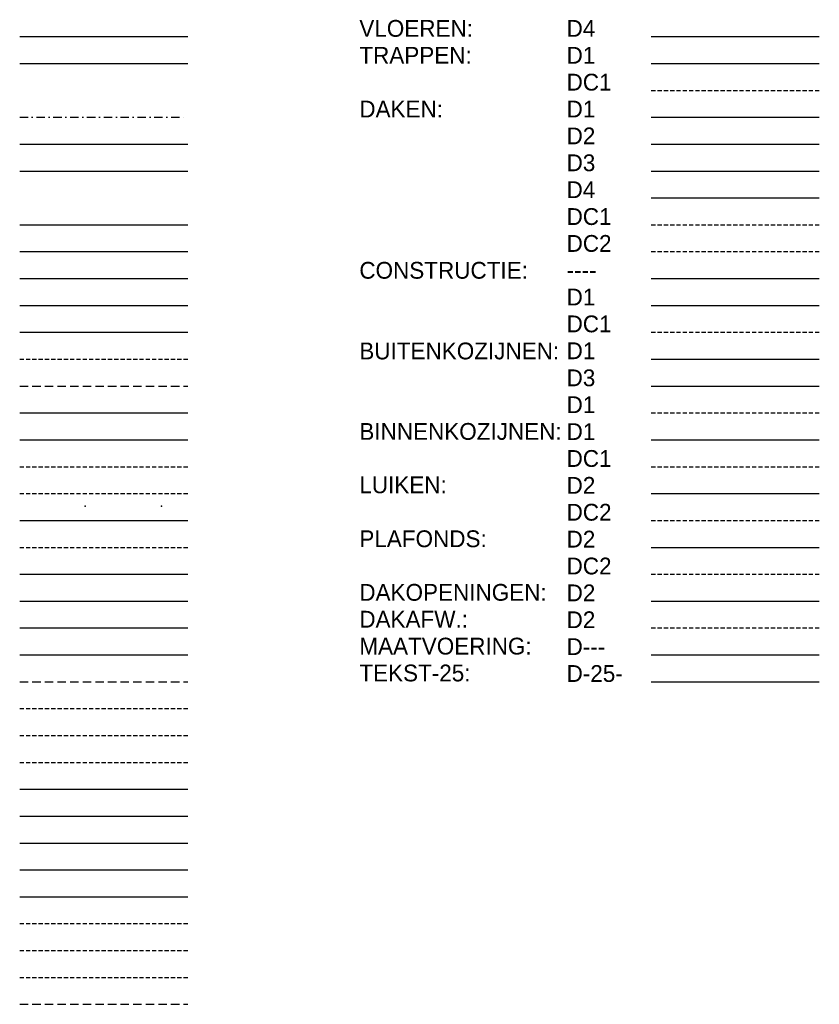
# Model space of a CAD drawing. Extents: x 0 to 316966, y 0 to 192112.
# Tile 54 of 54: x 233236 to 245130, y 90376 to 105028. Entities that reach past the tile are written whole.
import ezdxf

# ---------------------------------------------------------------- set-up
doc = ezdxf.new("R2010")
doc.units = 0
doc.header["$LTSCALE"] = 20
doc.header["$MEASUREMENT"] = 0
doc.header["$PDSIZE"] = -1
for name, pattern in [('DASHDOT', [25, 12.5, -6.25, 0, -6.25]), ('DASHDOT2', [12.5, 6.25, -3.125, 0, -3.125]), ('DD1', [2.66667, 1.66667, -0.5, 0, -0.5]), ('HIDDEN', [9.375, 6.25, -3.125]), ('HIDDEN2', [4.6875, 3.125, -1.5625])]:
    doc.linetypes.add(name, pattern=pattern)
for name, color, linetype in [('A--I01D1_INFO', 1, 'CONTINUOUS'), ('A--L01D1_ATTRIBUTEN', 1, 'CONTINUOUS'), ('A--L07D4_STRAMIEN', 4, 'CONTINUOUS'), ('A--L07D7_STRAMIEN', 7, 'CONTINUOUS'), ('A--L07DC9_STRAMIEN', 9, 'DASHDOT2'), ('A--L11D5_GRONDWERK', 5, 'CONTINUOUS'), ('A--L13D1_VLOEREN', 1, 'CONTINUOUS'), ('A--L13D2_VLOEREN', 2, 'CONTINUOUS'), ('A--L13D3_VLOEREN', 3, 'CONTINUOUS'), ('A--L13D4_VLOEREN', 4, 'CONTINUOUS'), ('A--L13DC3_VLOEREN', 3, 'HIDDEN2'), ('A--L13DC4_VLOEREN', 4, 'HIDDEN'), ('A--L16D3_FUNDERING', 3, 'CONTINUOUS'), ('A--L16D4_FUNDERING', 4, 'CONTINUOUS'), ('A--L16DC3_FUNDERING', 3, 'HIDDEN2'), ('A--L16DC4_FUNDERING', 4, 'HIDDEN2'), ('A--L17D1_PAALFUNDERING', 1, 'CONTINUOUS'), ('A--L17DC1_PAALFUNDERING', 1, 'HIDDEN2'), ('A--L21D1_BUITENWAND', 1, 'CONTINUOUS'), ('A--L21D2_BUITENWAND', 2, 'CONTINUOUS'), ('A--L21D2_ISOLATIE', 1, 'CONTINUOUS'), ('A--L21D3_BUITENWAND', 3, 'CONTINUOUS'), ('A--L21D4_BUITENWAND', 4, 'CONTINUOUS'), ('A--L21DC1_BUITENWAND', 1, 'HIDDEN'), ('A--L21DC2_BUITENWAND', 2, 'HIDDEN2'), ('A--L21DC3_BUITENWAND', 3, 'HIDDEN2'), ('A--L21DC4_BUITENWAND', 4, 'HIDDEN2'), ('A--L22D1_BINNENWAND', 1, 'CONTINUOUS'), ('A--L22D2_BINNENWAND', 2, 'CONTINUOUS'), ('A--L22D3_BINNENWAND', 3, 'CONTINUOUS'), ('A--L22D4_BINNENWAND', 4, 'CONTINUOUS'), ('A--L22DC1_BINNENWAND', 1, 'HIDDEN2'), ('A--L22DC2_BINNENWAND', 2, 'HIDDEN2'), ('A--L22DC3_BINNENWAND', 3, 'HIDDEN2'), ('A--L22DC4_BINNENWAND', 4, 'HIDDEN'), ('A--L23D4_VLOEREN', 4, 'CONTINUOUS'), ('A--L24D1_TRAPPEN', 1, 'CONTINUOUS'), ('A--L24DC1_TRAPPEN', 1, 'HIDDEN2'), ('A--L27D1_DAKEN', 1, 'CONTINUOUS'), ('A--L27D2_DAKEN', 2, 'CONTINUOUS'), ('A--L27D3_DAKEN', 3, 'CONTINUOUS'), ('A--L27D4_DAKEN', 4, 'CONTINUOUS'), ('A--L27DC1_DAKEN', 1, 'HIDDEN2'), ('A--L27DC2_DAKEN', 2, 'HIDDEN2'), ('A--L28_KONSTRUKTIES', 4, 'CONTINUOUS'), ('A--L28D1_KONSTRUKTIES', 1, 'CONTINUOUS'), ('A--L28DC1_KONSTRUKTIES', 1, 'HIDDEN2'), ('A--L31D1_BUITENKOZIJN', 1, 'CONTINUOUS'), ('A--L31D3_BUITENKOZIJN', 3, 'CONTINUOUS'), ('A--L31DC1_BUITENKOZIJN', 1, 'HIDDEN2'), ('A--L32D1_BINNENKOZIJN', 1, 'CONTINUOUS'), ('A--L32DC1_BINNENKOZIJN', 1, 'HIDDEN2'), ('A--L33D2_LUIKEN', 2, 'CONTINUOUS'), ('A--L33DC2_LUIKEN', 2, 'HIDDEN2'), ('A--L35D2_PLAFONDS', 2, 'CONTINUOUS'), ('A--L35DC2_PLAFONDS', 2, 'HIDDEN2'), ('A--L37D2_DAKOPENINGEN', 2, 'CONTINUOUS'), ('A--L47D2_DAKAFW', 2, 'HIDDEN2'), ('A--M1D---_MAATVOERING', 1, 'CONTINUOUS'), ('A--T1D-25_TEKST', 2, 'CONTINUOUS'), ('STRAMIEN', 8, 'DD1'), ('X--LR---_CP', 7, 'CONTINUOUS')]:
    doc.layers.add(name, color=color, linetype=linetype)
doc.styles.add('B-01', font='b-gbp')

msp = doc.modelspace()

# ---------------------------------------------------------------- linework, layer by layer
at = {"layer": 'A--I01D1_INFO'}
msp.add_line((233235.995, 104776.444), (235735.995, 104776.444), dxfattribs=at)
at = {"layer": 'A--L01D1_ATTRIBUTEN'}
msp.add_line((233235.995, 104376.444), (235735.995, 104376.444), dxfattribs=at)
at = {"layer": 'A--L07D4_STRAMIEN'}
msp.add_line((233235.995, 103176.444), (235735.995, 103176.444), dxfattribs=at)
at = {"layer": 'A--L07D7_STRAMIEN'}
msp.add_line((233235.995, 102776.444), (235735.995, 102776.444), dxfattribs=at)
at = {"layer": 'A--L07DC9_STRAMIEN'}
msp.add_line((233235.995, 103576.444), (235735.995, 103576.444), dxfattribs=at)
at = {"layer": 'A--L11D5_GRONDWERK'}
msp.add_line((233235.995, 101976.444), (235735.995, 101976.444), dxfattribs=at)
at = {"layer": 'A--L13D1_VLOEREN'}
msp.add_line((233235.995, 101576.444), (235735.995, 101576.444), dxfattribs=at)
at = {"layer": 'A--L13D2_VLOEREN'}
msp.add_line((233235.995, 101176.444), (235735.995, 101176.444), dxfattribs=at)
at = {"layer": 'A--L13D3_VLOEREN'}
msp.add_line((233235.995, 100776.444), (235735.995, 100776.444), dxfattribs=at)
at = {"layer": 'A--L13D4_VLOEREN'}
msp.add_line((233235.995, 100376.444), (235735.995, 100376.444), dxfattribs=at)
at = {"layer": 'A--L13DC3_VLOEREN'}
msp.add_line((233235.995, 99976.444), (235735.995, 99976.444), dxfattribs=at)
at = {"layer": 'A--L13DC4_VLOEREN'}
msp.add_line((233235.995, 99576.444), (235735.995, 99576.444), dxfattribs=at)
at = {"layer": 'A--L16D3_FUNDERING'}
msp.add_line((233235.995, 99176.444), (235735.995, 99176.444), dxfattribs=at)
at = {"layer": 'A--L16D4_FUNDERING'}
msp.add_line((233235.995, 98776.444), (235735.995, 98776.444), dxfattribs=at)
at = {"layer": 'A--L16DC3_FUNDERING'}
msp.add_line((233235.995, 98376.444), (235735.995, 98376.444), dxfattribs=at)
at = {"layer": 'A--L16DC4_FUNDERING'}
msp.add_line((233235.995, 97976.444), (235735.995, 97976.444), dxfattribs=at)
at = {"layer": 'A--L17D1_PAALFUNDERING'}
msp.add_line((233235.995, 97576.444), (235735.995, 97576.444), dxfattribs=at)
at = {"layer": 'A--L17DC1_PAALFUNDERING'}
msp.add_line((233235.995, 97176.444), (235735.995, 97176.444), dxfattribs=at)
at = {"layer": 'A--L21D1_BUITENWAND'}
msp.add_line((233235.995, 96776.444), (235735.995, 96776.444), dxfattribs=at)
at = {"layer": 'A--L21D2_BUITENWAND'}
msp.add_line((233235.995, 96376.444), (235735.995, 96376.444), dxfattribs=at)
at = {"layer": 'A--L21D2_ISOLATIE'}
msp.add_line((233235.995, 93576.444), (235735.995, 93576.444), dxfattribs=at)
at = {"layer": 'A--L21D3_BUITENWAND'}
msp.add_line((233235.995, 95976.444), (235735.995, 95976.444), dxfattribs=at)
at = {"layer": 'A--L21D4_BUITENWAND'}
msp.add_line((233235.995, 95576.444), (235735.995, 95576.444), dxfattribs=at)
at = {"layer": 'A--L21DC1_BUITENWAND'}
msp.add_line((233235.995, 95176.444), (235735.995, 95176.444), dxfattribs=at)
at = {"layer": 'A--L21DC2_BUITENWAND'}
msp.add_line((233235.995, 94776.444), (235735.995, 94776.444), dxfattribs=at)
at = {"layer": 'A--L21DC3_BUITENWAND'}
msp.add_line((233235.995, 94376.444), (235735.995, 94376.444), dxfattribs=at)
at = {"layer": 'A--L21DC4_BUITENWAND'}
msp.add_line((233235.995, 93976.444), (235735.995, 93976.444), dxfattribs=at)
at = {"layer": 'A--L22D1_BINNENWAND'}
msp.add_line((233235.995, 93176.444), (235735.995, 93176.444), dxfattribs=at)
at = {"layer": 'A--L22D2_BINNENWAND'}
msp.add_line((233235.995, 92776.444), (235735.995, 92776.444), dxfattribs=at)
at = {"layer": 'A--L22D3_BINNENWAND'}
msp.add_line((233235.995, 92376.444), (235735.995, 92376.444), dxfattribs=at)
at = {"layer": 'A--L22D4_BINNENWAND'}
msp.add_line((233235.995, 91976.444), (235735.995, 91976.444), dxfattribs=at)
at = {"layer": 'A--L22DC1_BINNENWAND'}
msp.add_line((233235.995, 91576.444), (235735.995, 91576.444), dxfattribs=at)
at = {"layer": 'A--L22DC2_BINNENWAND'}
msp.add_line((233235.995, 91176.444), (235735.995, 91176.444), dxfattribs=at)
at = {"layer": 'A--L22DC3_BINNENWAND'}
msp.add_line((233235.995, 90776.444), (235735.995, 90776.444), dxfattribs=at)
at = {"layer": 'A--L22DC4_BINNENWAND'}
msp.add_line((233235.995, 90376.444), (235735.995, 90376.444), dxfattribs=at)
at = {"layer": 'A--L23D4_VLOEREN'}
msp.add_line((242629.511, 104776.444), (245129.511, 104776.444), dxfattribs=at)
at = {"layer": 'A--L24D1_TRAPPEN'}
msp.add_line((242629.511, 104376.444), (245129.511, 104376.444), dxfattribs=at)
at = {"layer": 'A--L24DC1_TRAPPEN'}
msp.add_line((242629.511, 103976.444), (245129.511, 103976.444), dxfattribs=at)
at = {"layer": 'A--L27D1_DAKEN'}
msp.add_line((242629.511, 103576.444), (245129.511, 103576.444), dxfattribs=at)
at = {"layer": 'A--L27D2_DAKEN'}
msp.add_line((242629.511, 103176.444), (245129.511, 103176.444), dxfattribs=at)
at = {"layer": 'A--L27D3_DAKEN'}
msp.add_line((242629.511, 102776.444), (245129.511, 102776.444), dxfattribs=at)
at = {"layer": 'A--L27D4_DAKEN'}
msp.add_line((242629.511, 102376.444), (245129.511, 102376.444), dxfattribs=at)
at = {"layer": 'A--L27DC1_DAKEN'}
msp.add_line((242629.511, 101976.444), (245129.511, 101976.444), dxfattribs=at)
at = {"layer": 'A--L27DC2_DAKEN'}
msp.add_line((242629.511, 101576.444), (245129.511, 101576.444), dxfattribs=at)
at = {"layer": 'A--L28_KONSTRUKTIES'}
msp.add_line((242629.511, 101176.444), (245129.511, 101176.444), dxfattribs=at)
at = {"layer": 'A--L28D1_KONSTRUKTIES'}
msp.add_line((242629.511, 100776.444), (245129.511, 100776.444), dxfattribs=at)
at = {"layer": 'A--L28DC1_KONSTRUKTIES'}
msp.add_line((242629.511, 100376.444), (245129.511, 100376.444), dxfattribs=at)
at = {"layer": 'A--L31D1_BUITENKOZIJN'}
msp.add_line((242629.511, 99976.444), (245129.511, 99976.444), dxfattribs=at)
at = {"layer": 'A--L31D3_BUITENKOZIJN'}
msp.add_line((242629.511, 99576.444), (245129.511, 99576.444), dxfattribs=at)
at = {"layer": 'A--L31DC1_BUITENKOZIJN'}
msp.add_line((242629.511, 99176.444), (245129.511, 99176.444), dxfattribs=at)
at = {"layer": 'A--L32D1_BINNENKOZIJN'}
msp.add_line((242629.511, 98776.444), (245129.511, 98776.444), dxfattribs=at)
at = {"layer": 'A--L32DC1_BINNENKOZIJN'}
msp.add_line((242629.511, 98376.444), (245129.511, 98376.444), dxfattribs=at)
at = {"layer": 'A--L33D2_LUIKEN'}
msp.add_line((242629.511, 97976.444), (245129.511, 97976.444), dxfattribs=at)
at = {"layer": 'A--L33DC2_LUIKEN'}
msp.add_line((242629.511, 97576.444), (245129.511, 97576.444), dxfattribs=at)
at = {"layer": 'A--L35D2_PLAFONDS'}
msp.add_line((242629.511, 97176.444), (245129.511, 97176.444), dxfattribs=at)
at = {"layer": 'A--L35DC2_PLAFONDS'}
msp.add_line((242629.511, 96776.444), (245129.511, 96776.444), dxfattribs=at)
at = {"layer": 'A--L37D2_DAKOPENINGEN'}
msp.add_line((242629.511, 96376.444), (245129.511, 96376.444), dxfattribs=at)
at = {"layer": 'A--L47D2_DAKAFW'}
msp.add_line((242629.511, 95976.444), (245129.511, 95976.444), dxfattribs=at)
at = {"layer": 'A--M1D---_MAATVOERING'}
msp.add_line((242629.511, 95576.444), (245129.511, 95576.444), dxfattribs=at)
at = {"layer": 'A--T1D-25_TEKST'}
msp.add_line((242629.511, 95176.444), (245129.511, 95176.444), dxfattribs=at)
at = {"layer": 'STRAMIEN', "color": 8, "linetype": 'DASHDOT'}
msp.add_point((234211.278, 97789.833), dxfattribs=at)
msp.add_point((234211.278, 97789.833), dxfattribs=at)
at = {"layer": 'X--LR---_CP'}
msp.add_point((235346.216, 97789.833), dxfattribs=at)

# ---------------------------------------------------------------- texts
at = {"layer": 'A--T1D-25_TEKST', "style": 'B-01'}
for s, p in [('VLOEREN:', (238287.849, 104773.813)), ('D4', (241370.567, 104773.813)), ('TRAPPEN:', (238287.849, 104373.813)), ('D1', (241370.567, 104373.813)), ('DC1', (241370.567, 103973.813)), ('DAKEN:', (238287.849, 103573.813)), ('D1', (241370.567, 103573.813)), ('D2', (241370.567, 103173.813)), ('D3', (241370.567, 102773.813)), ('D4', (241370.567, 102373.813)), ('DC1', (241370.567, 101973.813)), ('DC2', (241370.567, 101573.813)), ('CONSTRUCTIE:', (238287.849, 101173.813)), ('----', (241370.567, 101176.444)), ('D1', (241370.567, 100776.444)), ('DC1', (241370.567, 100376.444)), ('BUITENKOZIJNEN:', (238287.849, 99973.813)), ('D1', (241370.567, 99976.444)), ('D3', (241370.567, 99573.813)), ('D1', (241370.567, 99173.813)), ('BINNENKOZIJNEN:', (238287.849, 98776.444)), ('D1', (241370.567, 98773.813)), ('DC1', (241370.567, 98373.813)), ('LUIKEN:', (238287.849, 97981.705)), ('D2', (241370.567, 97973.813)), ('DC2', (241370.567, 97573.813)), ('PLAFONDS:', (238287.849, 97179.074)), ('D2', (241370.567, 97173.813)), ('DC2', (241370.567, 96773.813)), ('DAKOPENINGEN:', (238287.849, 96381.705)), ('D2', (241370.567, 96373.813)), ('DAKAFW.:', (238287.849, 95981.705)), ('D2', (241370.567, 95973.813)), ('MAATVOERING:', (238287.849, 95581.705)), ('D---', (241370.567, 95573.813)), ('TEKST-25:', (238287.849, 95181.705)), ('D-25-', (241370.567, 95173.813))]:
    msp.add_text(s, height=250, dxfattribs=at).set_placement(p)

doc.saveas('drawing.dxf')
